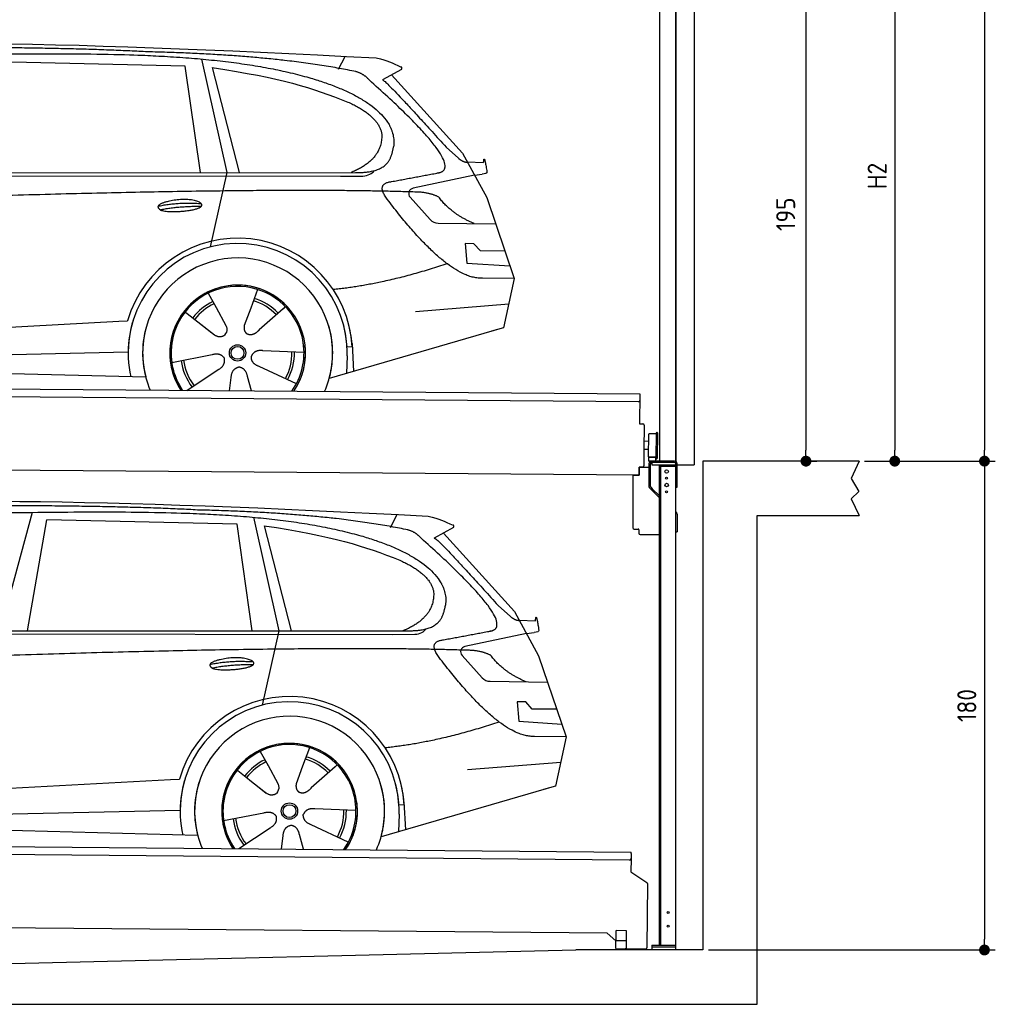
# Model space of a CAD drawing. Header units: millimetres. Extents: x -411 to 6777, y 0 to 6427.
# Tile 5 of 6: x 3183 to 6777, y 0 to 3626. Entities that reach past the tile are written whole.
import ezdxf

# ---------------------------------------------------------------- set-up
doc = ezdxf.new("R2010")
doc.units = ezdxf.units.MM
doc.layers.add('4', color=3, linetype='Continuous')
for name, color, linetype, lineweight in [('car', 10, 'Continuous', 25), ('Gebäude', 7, 'Continuous', 25), ('Plattform', 7, 'Continuous', 25), ('Ständer vorne', 7, 'Continuous', 25), ('Tor', 200, 'Continuous', 25)]:
    doc.layers.add(name, color=color, linetype=linetype, lineweight=lineweight)
doc.styles.get("Standard").update_dxf_attribs({"font": 'ISOCP.SHX'})
doc.dimstyles.new('GEN-ISO', dxfattribs={"dimscale": 20, "dimtxt": 3.5, "dimasz": 2, "dimexe": 2, "dimexo": 1, "dimgap": 1.5, "dimtad": 1, "dimdec": 1, "dimlfac": 0.1, "dimdsep": 46, "dimtxsty": 'STANDARD', "dimblk": 'PUNKT', "dimcen": 2, "dimclrd": 256, "dimclre": 256, "dimclrt": 2, "dimadec": 0, "dimazin": 0, "dimtp": 0.1, "dimtm": 0.1, "dimtfac": 0.71, "dimtdec": 1, "dimtmove": 2, "dimatfit": 3, "dimldrblk": 'PUNKT', "dimfxl": 2, "dimtolj": 1, "dimarcsym": 0})

# ---------------------------------------------------------------- blocks, each defined once
blk = doc.blocks.new('PUNKT')
at = {"layer": '4', "color": 0, "linetype": 'ByBlock'}
blk.add_line((-0.5, 0), (-1, 0), dxfattribs=at)
at = {"layer": '4', "color": 0, "linetype": 'ByBlock', "const_width": 0.5}
blk.add_lwpolyline([(-0.25, 0, 1), (0.25, 0, 1)], format="xyb", close=True, dxfattribs=at)
blk = doc.blocks.new('*D146')
at = {"layer": '4', "lineweight": -2, "transparency": 16777216}
for p, q in [((5720, 5650), (6776.9, 5650)), ((6736.9, 5610), (6736.9, 2040)), ((6295.4, 2000), (6776.9, 2000))]:
    blk.add_line(p, q, dxfattribs=at)
at = {"layer": 'Defpoints', "color": 0, "transparency": 16777216}
for p in [(5700, 5650), (6275.4, 2000), (6736.9, 2000)]:
    blk.add_point(p, dxfattribs=at)
at = {"layer": '4', "lineweight": -2, "transparency": 16777216, "xscale": 40, "yscale": 40, "zscale": 40}
for p, rotation in [((6736.9, 5650), 90), ((6736.9, 2000), 270)]:
    blk.add_blockref('PUNKT', p, dxfattribs=dict(at, rotation=rotation))
at = {"layer": '4', "color": 2, "transparency": 16777216, "insert": (6671.9, 3825), "char_height": 70, "attachment_point": 5, "rotation": 90}
blk.add_mtext('365', dxfattribs=at)
blk = doc.blocks.new('*D147')
at = {"layer": '4', "lineweight": -2, "transparency": 16777216}
for p, q in [((6295.4, 2000), (6776.9, 2000)), ((6736.9, 1960), (6736.9, 240)), ((5720, 200), (6776.9, 200))]:
    blk.add_line(p, q, dxfattribs=at)
at = {"layer": 'Defpoints', "color": 0, "transparency": 16777216}
for p in [(6275.4, 2000), (5700, 200), (6736.9, 200)]:
    blk.add_point(p, dxfattribs=at)
at = {"layer": '4', "lineweight": -2, "transparency": 16777216, "xscale": 40, "yscale": 40, "zscale": 40}
for p, rotation in [((6736.9, 2000), 90), ((6736.9, 200), 270)]:
    blk.add_blockref('PUNKT', p, dxfattribs=dict(at, rotation=rotation))
at = {"layer": '4', "color": 2, "transparency": 16777216, "insert": (6671.9, 1100), "char_height": 70, "attachment_point": 5, "rotation": 90}
blk.add_mtext('180', dxfattribs=at)
blk = doc.blocks.new('*D148')
at = {"layer": '4', "lineweight": -2, "transparency": 16777216}
for p, q in [((5920, 4100), (6446.5, 4100)), ((6406.5, 4060), (6406.5, 2040)), ((6295.4, 2000), (6446.5, 2000))]:
    blk.add_line(p, q, dxfattribs=at)
at = {"layer": 'Defpoints', "color": 0, "transparency": 16777216}
for p in [(5900, 4100), (6275.4, 2000), (6406.5, 2000)]:
    blk.add_point(p, dxfattribs=at)
at = {"layer": '4', "lineweight": -2, "transparency": 16777216, "xscale": 40, "yscale": 40, "zscale": 40}
for p, rotation in [((6406.5, 4100), 90), ((6406.5, 2000), 270)]:
    blk.add_blockref('PUNKT', p, dxfattribs=dict(at, rotation=rotation))
at = {"layer": '4', "color": 2, "transparency": 16777216, "insert": (6341.5, 3050), "char_height": 70, "attachment_point": 5, "rotation": 90}
blk.add_mtext('H2', dxfattribs=at)
blk = doc.blocks.new('*D150')
at = {"layer": '4', "lineweight": -2, "transparency": 16777216}
for p, q in [((5457.5, 3950), (6119.3, 3950)), ((6079.3, 3910), (6079.3, 2040)), ((6099.3, 2000), (6119.3, 2000))]:
    blk.add_line(p, q, dxfattribs=at)
at = {"layer": 'Defpoints', "color": 0, "transparency": 16777216}
for p in [(5437.5, 3950), (6079.3, 2000), (6079.3, 2000)]:
    blk.add_point(p, dxfattribs=at)
at = {"layer": '4', "lineweight": -2, "transparency": 16777216, "xscale": 40, "yscale": 40, "zscale": 40}
for p, rotation in [((6079.3, 3950), 90), ((6079.3, 2000), 270)]:
    blk.add_blockref('PUNKT', p, dxfattribs=dict(at, rotation=rotation))
at = {"layer": '4', "color": 2, "transparency": 16777216, "insert": (6004.7, 2909.2), "char_height": 70, "attachment_point": 5, "rotation": 90}
blk.add_mtext('195', dxfattribs=at)
blk = doc.blocks.new('UG Plattfrom Gl550')
at = {"layer": 'Plattform'}
for p, q in [((498.3, 603.8), (5435.1, 560.7)), ((5429.8, 530.7), (503, 573.7)), ((5435, 554.7), (5434.9, 535.7)), ((5435, 554.7), (5435.1, 560.7)), ((5434.9, 535.7), (5434.5, 488.2)), ((5434.5, 488.2), (5492.9, 448.7)), ((5495.1, 444.5), (5493, 208.2)), ((5347, 261.5), (621.4, 302.7)), ((5378.7, 233.7), (5347, 261.5)), ((5379.7, 235.2), (5380.1, 271.2)), ((5418.1, 270.8), (5380.1, 271.2)), ((5417.7, 234.8), (5418.1, 270.8)), ((5378.5, 205.2), (5378.7, 235.2)), ((5378.7, 235.2), (5418.7, 234.8)), ((5418.5, 204.8), (5418.7, 234.8)), ((5378.5, 205.2), (5418.5, 204.8)), ((5488, 203.2), (5414.8, 203.9))]:
    blk.add_line(p, q, dxfattribs=at)
for centre, radius, start, end in [((5429.9, 535.7), 5, 269.5, 359.5), ((5490.1, 444.5), 5, 359.5, 55.9134), ((5425.8, 243.8), 12, 227.6897, 228.0904), ((5414.9, 208.9), 5, 232.6301, 269.5), ((5488, 208.2), 5, 269.5, 359.5)]:
    blk.add_arc(centre, radius, start, end, dxfattribs=at)
blk = doc.blocks.new('Palette EG Gl550')
at = {"layer": 'Plattform'}
for p, q in [((429.5, 2287), (5467.3, 2248)), ((5462.1, 2218), (434.2, 2257)), ((5467.3, 2248), (5466.5, 2138)), ((5466.5, 2138), (5478.5, 2137.9)), ((5483.4, 2132.8), (5482.7, 2042.8)), ((5527.5, 2010.5), (5528.3, 2104.5)), ((5532.3, 2104.5), (5531.5, 2010.5)), ((5501.1, 2072.8), (5484.1, 2073)), ((5499.6, 2015.6), (5500.2, 2099.8)), ((5482.7, 2042.8), (5482.3, 1982.9)), ((5499.8, 2042.7), (5482.7, 2042.8)), ((5525.9, 2015), (5500.9, 2015)), ((5500.9, 2000), (5500.9, 2015)), ((5512.9, 2015), (5500.9, 2015)), ((5500.9, 2000), (5500.9, 2015)), ((5500.9, 2000), (5525.9, 2000)), ((5525.9, 2000), (5500.9, 2000)), ((5525.9, 2000), (5525.9, 2015)), ((5525.9, 2000), (5525.9, 2015)), ((5465, 1948), (341.7, 1987.7)), ((5465.2, 1978), (5465, 1948)), ((5465.2, 1978), (5477.2, 1977.9)), ((5477.2, 1977.9), (5465.2, 1978))]:
    blk.add_line(p, q, dxfattribs=at)
for centre, radius, start, end in [((5462.1, 2223), 5, 268.5823, 358.5607), ((5478.4, 2132.9), 5, 359.556, 89.556), ((5530.3, 2104.5), 2, 359.3444, 179.3444), ((5500.6, 2099.8), 0.4, 91.7323, 179.3444), ((5511.7, 1773.6), 326.8, 87.1739, 91.9438), ((5527.8, 2100.4), 0.4, 266.9623, 359.3444), ((5500, 2015.6), 0.4, 179.3444, 266.9565), ((5519.7, 2899.4), 884.4, 268.7196, 270.4008), ((5491.8, 3103.4), 1088.9, 271.795, 271.861), ((5527.2, 2014.6), 0.4, 359.556, 91.938), ((5529.5, 2010.5), 2, 179.3444, 359.3444), ((5477.3, 1982.9), 5, 269.556, 359.556)]:
    blk.add_arc(centre, radius, start, end, dxfattribs=at)
blk = doc.blocks.new('Car_EG')
at = {"layer": 'car'}
for p, q in [((3852.9, 3480.7), (3945.7, 3062.4)), ((4357.9, 3443.3), (4382.1, 3490.6)), ((3792.6, 3454.8), (3091, 3471.1)), ((3848.5, 3062.4), (3792.6, 3454.8)), ((3892.2, 3449.7), (3991.7, 3062.5)), ((4589.4, 3442.6), (4519, 3404.1)), ((4552.4, 3422.3), (4814.1, 3134)), ((4754, 3155.6), (4799.2, 3115.4)), ((4814.1, 3134), (4903.3, 2971)), ((4831.7, 3101.8), (4891.9, 3099.2)), ((1721.3, 3052.4), (4364.6, 3049.2)), ((1768.3, 3061.3), (4420.2, 3062.7)), ((3945.7, 3062.4), (3884.9, 2788.8)), ((4364.6, 3049.2), (4447.5, 3049.9)), ((4858.7, 3052.5), (4631.9, 3004.6)), ((4858.7, 3052.5), (4886.4, 3056.3)), ((4621.2, 2971.6), (4695.5, 2889.8)), ((4903.3, 2971), (5004.9, 2672.4)), ((4724.6, 2876.6), (4936.3, 2873.9)), ((4856.4, 2800.6), (4823.7, 2800.9)), ((4823.7, 2800.9), (4829.9, 2729.3)), ((4879.9, 2774.5), (4856.4, 2800.6)), ((4970.4, 2773.7), (4879.9, 2774.5)), ((4829.9, 2729.3), (4988.9, 2719.3)), ((5004.9, 2672.4), (4888, 2673.9)), ((5004.9, 2672.4), (4965.3, 2490.8)), ((3877.2, 2618.5), (3906.3, 2566.1)), ((4059.5, 2632.3), (4034, 2563.6)), ((4641.2, 2551.4), (4984.6, 2579.2)), ((3789.4, 2552.8), (3900.1, 2465.1)), ((3905, 2568.5), (3906.3, 2566.1)), ((3906.3, 2566.1), (3942.9, 2499.9)), ((4034, 2563.6), (4010.1, 2499)), ((4153.3, 2561.2), (4065.7, 2483.8)), ((4161.1, 2569.6), (4153.3, 2561.2)), ((1677.7, 2413), (3547.7, 2515.1)), ((3547.7, 2515.1), (3580.2, 2516.9)), ((3839.5, 2512.9), (3890.8, 2472.3)), ((4960.7, 2489.5), (4322.9, 2303.9)), ((4965.3, 2490.8), (4921.5, 2478.1)), ((4407.3, 2433.3), (4412.9, 2330.1)), ((1697, 2360.9), (3582.9, 2402.3)), ((4230.4, 2400.4), (4079.2, 2406.8)), ((4407.9, 2421.2), (4388.7, 2420.2)), ((1598.6, 2363.5), (3647.1, 2310.1)), ((3743, 2363.7), (3891.6, 2392.7)), ((4389.1, 2387.7), (4387.4, 2322.7)), ((3799.2, 2260.6), (3914.4, 2337.1)), ((4202.2, 2284.5), (4064.9, 2348.5)), ((3956.3, 2259.2), (3962.2, 2307.6)), ((4037, 2258.5), (4022.1, 2312.1))]:
    blk.add_line(p, q, dxfattribs=at)
for radius in [30.1, 23.6]:
    blk.add_circle((3985.4, 2398.7), radius, dxfattribs=at)
for centre, radius, start, end in [((4636, 2985.1), 20, 101.911, 222.2225), ((4725.1, 2916.6), 40, 222.2225, 269.2614), ((3985.9, 2398.2), 422.7, 3.1257, 163.6879), ((3985.9, 2398.2), 403.4, 3.1257, 179.4216), ((3985.9, 2398.2), 350, 344.3697, 194.5808), ((3985.9, 2398.2), 250, 325.66, 212.9259), ((3985.9, 2398.2), 250, 325.66, 212.9259), ((3985.9, 2398.2), 250, 40.5532, 137.1602), ((3985.4, 2398.7), 245, 41.4393, 188.2101), ((3985.4, 2398.7), 209.6, 115.7372, 141.8665), ((3985.4, 2398.7), 200.6, 115.5904, 141.8784), ((3985.4, 2398.7), 200.6, 44.5019, 73.0215), ((3985.4, 2398.7), 209.6, 44.3713, 72.8747), ((3985.4, 2398.7), 245, 0.4019, 44.2101), ((3985.9, 2398.2), 422.7, 163.4862, 163.6879), ((3985.9, 2398.2), 403.4, 162.7346, 179.4216), ((3985.9, 2398.2), 350, 160.1996, 194.5808), ((3985.9, 2398.2), 250, 152.2768, 213.34), ((3985.4, 2398.7), 245, 151.8272, 188.2101), ((3985.9, 2398.2), 350, 344.3697, 17.4023), ((3985.9, 2398.2), 403.4, 3.1257, 14.8673), ((3985.9, 2398.2), 422.7, 3.1257, 14.1157), ((3985.9, 2398.2), 403.4, 172.558, 192.5899), ((3985.9, 2398.2), 350, 171.6006, 202.9387), ((3985.9, 2398.2), 250, 168.6947, 213.34), ((3985.4, 2398.7), 245, 168.6088, 214.2758), ((3985.4, 2398.7), 245, 324.7242, 8.993), ((3985.9, 2398.2), 250, 325.66, 8.9072), ((3985.9, 2398.2), 350, 336.0613, 6.0012), ((3985.9, 2398.2), 403.4, 358.5068, 5.0439), ((3985.4, 2398.7), 200.6, 331.5904, 1.0215), ((3985.4, 2398.7), 209.6, 331.7372, 0.8747), ((3985.9, 2398.2), 422.7, 3.1257, 3.2156), ((3985.4, 2398.7), 209.6, 187.7372, 216.8747), ((3985.4, 2398.7), 200.6, 187.5904, 217.0215)]:
    blk.add_arc(centre, radius, start, end, dxfattribs=at)
for points, degree in [([(2151.2, 3499.7), (2438.8, 3561.3), (3323.8, 3548), (4495.8, 3484.7)], 3), ([(3646, 3507.4), (3297.8, 3526.8), (2681.9, 3522.1)], 2), ([(4420.9, 3434.4), (4120.4, 3497), (3646, 3507.4)], 2), ([(4495.8, 3484.7), (4542.5, 3475.3), (4551.4, 3467), (4588.7, 3451.2)], 3), ([(3892.2, 3449.7), (4146.3, 3410.8), (4259.5, 3375.1), (4392.3, 3322.4)], 3), ([(4589.4, 3442.6), (4591.1, 3444.2), (4591.8, 3447.3), (4591.2, 3450.1), (4588.7, 3451.2)], 4), ([(4470.3, 3403.5), (4452.4, 3425.4), (4420.9, 3434.4)], 2), ([(4732.1, 3063.2), (4821.6, 3091.2), (4470.3, 3403.5)], 2), ([(4519, 3404.1), (4526.8, 3408.3), (4754, 3155.6)], 2), ([(4392.3, 3322.4), (4506.4, 3270.4), (4516.5, 3205.2)], 2), ([(4516.5, 3205.2), (4521.3, 3110.7), (4403.6, 3062.7)], 2), ([(4420.2, 3062.7), (4470.3, 3062.7), (4543.3, 3067.4), (4551.5, 3114.2), (4560.1, 3157.3)], 4), ([(4519, 3082.3), (4519.1, 3082.4), (4519.1, 3082.4), (4519.2, 3082.4)], 3), ([(4799.2, 3115.4), (4807.5, 3108.1), (4820.7, 3100.3), (4829.8, 3100.3), (4831.7, 3101.8)], 4), ([(4891.9, 3099.2), (4893.5, 3138.1), (4904.1, 3063.8)], 2), ([(4447.5, 3049.9), (4466.8, 3050.5), (4481.6, 3059.5), (4488.9, 3069.7)], 3), ([(4904.1, 3063.8), (4904.4, 3060.1), (4898.8, 3058.4), (4886.4, 3056.3)], 3), ([(4537, 2964.2), (4493.2, 3022.9), (4553.2, 3029.5)], 2), ([(4638.8, 2991), (3762.4, 3019.4), (1329.3, 2907.2)], 2), ([(4726.5, 2972.6), (4689.3, 2991), (4638.8, 2991)], 2), ([(3692.9, 2938.9), (3768.5, 2955.1), (3851.9, 2948.6)], 2), ([(3700, 2926), (3774.1, 2939.9), (3852, 2938.5)], 2), ([(4888, 2673.9), (4762.3, 2666.8), (4537, 2964.2)], 2), ([(4857.1, 2874.9), (4771.7, 2910.8), (4726.5, 2972.6)], 2), ([(4756.6, 2726.5), (4531.2, 2651.1), (4338.2, 2631.7)], 2), ([(3891, 2472.3), (3914.3, 2450.4), (3937.6, 2463.8)], 2), ([(3891.6, 2392.7), (3922.3, 2401.4), (3936.9, 2378.8)], 2), ([(4079.2, 2406.8), (4047.4, 2410.8), (4036.4, 2386.3)], 2), ([(3914.4, 2337.1), (3942.4, 2352.5), (3936.9, 2378.8)], 2), ([(4064.9, 2348.5), (4034.9, 2359.5), (4036.4, 2386.3)], 2), ([(3962.2, 2307.6), (3963.4, 2339.5), (3989.4, 2346.4)], 2), ([(4022.1, 2312.1), (4016.1, 2343.5), (3989.4, 2346.4)], 2)]:
    blk.add_open_spline(points, degree=degree, dxfattribs=at)
for points, degree, knots in [([(2320.7, 3486), (2347.3, 3488), (2486.7, 3489.9), (3508.2, 3510), (4128.4, 3503.6), (4583.8, 3331), (4560.1, 3157.3)], 4, [0.0821318, 0.0821318, 0.0821318, 0.0821318, 0.0821318, 0.258851, 0.508851, 1, 1, 1, 1, 1]), ([(4553.2, 3029.5), (4720.1, 3060.6), (4722.9, 3061.2), (4731.3, 3063), (4732.1, 3063.2)], 1, [0.1611508, 0.1611508, 1, 1.0196119, 1.078724, 1.0847856, 1.0847856]), ([(3700, 2926), (3676.6, 2942.6), (3722.1, 2957.9), (3805, 2977.3), (3897.6, 2943.4), (3835.4, 2920.2), (3726.3, 2914), (3704.9, 2923), (3700, 2926)], 5, [0, 0, 0, 0, 0, 0, 0.300106, 0.500106, 0.700106, 1, 1, 1, 1, 1, 1]), ([(3942.9, 2499.9), (3944.5, 2495.8), (3945.5, 2491.8), (3945.8, 2487.9), (3946.5, 2479.3), (3943.7, 2471.3), (3937.6, 2463.8)], 3, [0.2167758, 0.2167758, 0.2167758, 0.2167758, 0.4600873, 0.4600873, 0.4600873, 1, 1, 1, 1]), ([(4010.1, 2499), (4009.5, 2495.8), (4009.3, 2492.8), (4009.3, 2489.9), (4009.7, 2487.1), (4010.4, 2481.3), (4012.5, 2476), (4016, 2471.4), (4020.9, 2468.4)], 4, [0.3191838, 0.3191838, 0.3191838, 0.3191838, 0.3191838, 0.5438253, 0.5438253, 0.5438253, 0.5438253, 1, 1, 1, 1, 1]), ([(4065.7, 2483.8), (4065.7, 2483.8), (4065.7, 2483.8), (4065.7, 2483.8), (4065.7, 2483.8), (4056.6, 2474.1), (4045.9, 2464.2), (4031.6, 2461.8), (4020.9, 2468.4)], 4, [-0.000003, -0.000003, -0.000003, -0.000003, -0.000003, 0, 0, 0, 0, 1, 1, 1, 1, 1])]:
    blk.add_open_spline(points, degree=degree, knots=knots, dxfattribs=at)
blk = doc.blocks.new('Car_147')
at = {"layer": 'car'}
for p, q in [((3229.2, 1811.5), (3109.9, 1374.6)), ((3211.6, 1374.7), (3282.4, 1783.8)), ((3983.9, 1767.5), (3282.4, 1783.8)), ((4044.3, 1793.4), (4137.1, 1375.1)), ((4549.3, 1756), (4573.5, 1803.3)), ((4039.9, 1375.1), (3983.9, 1767.5)), ((4083.5, 1762.4), (4183.1, 1375.2)), ((4780.8, 1755.3), (4710.3, 1716.8)), ((4743.8, 1735), (5005.5, 1446.7)), ((4945.4, 1468.3), (4990.6, 1428.1)), ((5005.5, 1446.7), (5094.6, 1283.7)), ((5023.1, 1414.5), (5083.3, 1411.9)), ((1912.6, 1365.1), (4556, 1361.9)), ((1959.6, 1374), (4611.6, 1375.4)), ((4137.1, 1375.1), (4076.2, 1101.5)), ((4556, 1361.9), (4638.8, 1362.6)), ((5050.1, 1365.2), (4823.2, 1317.3)), ((5050.1, 1365.2), (5077.8, 1369)), ((4812.5, 1284.3), (4886.8, 1202.4)), ((5094.6, 1283.7), (5196.3, 985.1)), ((4915.9, 1189.3), (5127.7, 1186.6)), ((5047.7, 1113.3), (5015.1, 1113.6)), ((5015.1, 1113.6), (5021.3, 1042)), ((5071.3, 1087.2), (5047.7, 1113.3)), ((5161.8, 1086.4), (5071.3, 1087.2)), ((5021.3, 1042), (5180.3, 1032)), ((5196.3, 985.1), (5079.4, 986.6)), ((5196.3, 985.1), (5156.7, 803.5)), ((4250.9, 945), (4225.3, 876.3)), ((4068.6, 931.2), (4097.7, 878.8)), ((4096.4, 881.2), (4097.7, 878.8)), ((4097.7, 878.8), (4134.2, 812.6)), ((4225.3, 876.3), (4201.5, 811.7)), ((4344.6, 873.9), (4257.1, 796.5)), ((4352.4, 882.3), (4344.6, 873.9)), ((4832.5, 864.1), (5175.9, 891.9)), ((3980.8, 865.5), (4091.4, 777.8)), ((1869, 725.7), (3739, 827.8)), ((3739, 827.8), (3771.5, 829.6)), ((4030.9, 825.6), (4082.1, 785)), ((5152, 802.2), (4514.3, 616.6)), ((5156.7, 803.5), (5112.9, 790.8)), ((4599.3, 733.9), (4580, 732.9)), ((4598.6, 746), (4604.3, 642.8)), ((1888.4, 673.6), (3774.2, 715)), ((3934.3, 676.4), (4082.9, 705.4)), ((4421.8, 713.1), (4270.5, 719.5)), ((4580.5, 700.4), (4578.8, 635.4)), ((1789.9, 676.2), (3838.5, 622.8)), ((4393.5, 597.2), (4256.3, 661.2)), ((3990.6, 573.3), (4105.7, 649.8)), ((4147.6, 571.9), (4153.6, 620.3)), ((4228.4, 571.2), (4213.4, 624.8))]:
    blk.add_line(p, q, dxfattribs=at)
for radius in [30.1, 23.6]:
    blk.add_circle((4176.8, 711.4), radius, dxfattribs=at)
for centre, radius, start, end in [((4827.3, 1297.8), 20, 101.911, 222.2225), ((4916.5, 1229.3), 40, 222.2225, 269.2614), ((4177.2, 710.9), 422.7, 3.1257, 163.6879), ((4177.2, 710.9), 403.4, 3.1257, 179.4216), ((4177.2, 710.9), 350, 344.3697, 194.5808), ((4177.2, 710.9), 250, 325.66, 212.9259), ((4177.2, 710.9), 250, 325.66, 212.9259), ((4176.8, 711.4), 245, 41.4393, 188.2101), ((4177.2, 710.9), 250, 40.5532, 137.1602), ((4176.8, 711.4), 209.6, 44.3713, 72.8747), ((4176.8, 711.4), 209.6, 115.7372, 141.8665), ((4176.8, 711.4), 200.6, 115.5904, 141.8784), ((4176.8, 711.4), 200.6, 44.5019, 73.0215), ((4176.8, 711.4), 245, 0.4019, 44.2101), ((4177.2, 710.9), 422.7, 163.4862, 163.6879), ((4177.2, 710.9), 403.4, 162.7346, 179.4216), ((4177.2, 710.9), 350, 160.1996, 194.5808), ((4177.2, 710.9), 250, 152.2768, 213.34), ((4176.8, 711.4), 245, 151.8272, 188.2101), ((4177.2, 710.9), 350, 344.3697, 17.4023), ((4177.2, 710.9), 403.4, 3.1257, 14.8673), ((4177.2, 710.9), 422.7, 3.1257, 14.1157), ((4177.2, 710.9), 403.4, 172.558, 192.5899), ((4177.2, 710.9), 350, 171.6006, 202.9387), ((4177.2, 710.9), 250, 168.6947, 213.34), ((4176.8, 711.4), 245, 168.6088, 214.2758), ((4176.8, 711.4), 245, 324.7242, 8.993), ((4177.2, 710.9), 250, 325.66, 8.9072), ((4177.2, 710.9), 350, 336.0613, 6.0012), ((4177.2, 710.9), 403.4, 358.5068, 5.0439), ((4177.2, 710.9), 422.7, 3.1257, 3.2156), ((4176.8, 711.4), 200.6, 331.5904, 1.0215), ((4176.8, 711.4), 209.6, 331.7372, 0.8747), ((4176.8, 711.4), 209.6, 187.7372, 216.8747), ((4176.8, 711.4), 200.6, 187.5904, 217.0215)]:
    blk.add_arc(centre, radius, start, end, dxfattribs=at)
for points, degree in [([(2342.5, 1812.4), (2630.1, 1874), (3515.1, 1860.7), (4687.1, 1797.4)], 3), ([(3837.4, 1820.1), (3489.2, 1839.5), (2873.2, 1834.8)], 2), ([(4612.3, 1747.1), (4311.7, 1809.7), (3837.4, 1820.1)], 2), ([(4687.1, 1797.4), (4733.9, 1788), (4742.7, 1779.7), (4780.1, 1763.9)], 3), ([(4083.5, 1762.4), (4337.6, 1723.5), (4450.8, 1687.8), (4583.6, 1635.1)], 3), ([(4661.7, 1716.2), (4643.8, 1738.1), (4612.3, 1747.1)], 2), ([(4780.8, 1755.3), (4782.4, 1756.9), (4783.1, 1760), (4782.6, 1762.8), (4780.1, 1763.9)], 4), ([(4923.5, 1375.9), (5012.9, 1403.9), (4661.7, 1716.2)], 2), ([(4710.3, 1716.8), (4718.2, 1721), (4945.4, 1468.3)], 2), ([(4583.6, 1635.1), (4697.7, 1583.1), (4707.9, 1517.9)], 2), ([(4707.9, 1517.9), (4712.6, 1423.4), (4594.9, 1375.4)], 2), ([(4611.6, 1375.4), (4661.6, 1375.4), (4734.7, 1380.1), (4742.8, 1426.9), (4751.5, 1470)], 4), ([(4990.6, 1428.1), (4998.8, 1420.7), (5012.1, 1413), (5021.2, 1413), (5023.1, 1414.5)], 4), ([(5083.3, 1411.9), (5084.8, 1450.8), (5095.5, 1376.5)], 2), ([(4638.8, 1362.6), (4658.1, 1363.2), (4672.9, 1372.2), (4680.2, 1382.4)], 3), ([(4710.3, 1395), (4710.4, 1395.1), (4710.5, 1395.1), (4710.6, 1395.1)], 3), ([(4728.4, 1276.9), (4684.6, 1335.6), (4744.6, 1342.2)], 2), ([(5095.5, 1376.5), (5095.7, 1372.8), (5090.2, 1371.1), (5077.8, 1368.9)], 3), ([(4830.2, 1303.7), (3953.8, 1332.1), (1520.6, 1219.9)], 2), ([(5079.4, 986.6), (4953.6, 979.5), (4728.4, 1276.9)], 2), ([(4917.9, 1285.3), (4880.6, 1303.7), (4830.2, 1303.7)], 2), ([(5048.4, 1187.6), (4963.1, 1223.5), (4917.9, 1285.3)], 2), ([(3884.3, 1251.6), (3959.8, 1267.8), (4043.3, 1261.3)], 2), ([(3891.3, 1238.7), (3965.5, 1252.6), (4043.4, 1251.2)], 2), ([(4947.9, 1039.2), (4722.5, 963.8), (4529.6, 944.4)], 2), ([(4082.4, 785), (4105.7, 763.1), (4129, 776.5)], 2), ([(4082.9, 705.4), (4113.7, 714.1), (4128.3, 691.5)], 2), ([(4105.7, 649.8), (4133.7, 665.2), (4128.3, 691.5)], 2), ([(4256.3, 661.2), (4226.3, 672.2), (4227.8, 699)], 2), ([(4270.5, 719.5), (4238.8, 723.5), (4227.8, 699)], 2), ([(4153.6, 620.3), (4154.8, 652.2), (4180.7, 659.1)], 2), ([(4213.4, 624.8), (4207.4, 656.2), (4180.7, 659.1)], 2)]:
    blk.add_open_spline(points, degree=degree, dxfattribs=at)
for points, degree, knots in [([(2512.1, 1798.7), (2538.6, 1800.7), (2678.1, 1802.6), (3699.5, 1822.7), (4319.8, 1816.3), (4775.2, 1643.7), (4751.5, 1470)], 4, [0.0821318, 0.0821318, 0.0821318, 0.0821318, 0.0821318, 0.258851, 0.508851, 1, 1, 1, 1, 1]), ([(4744.6, 1342.2), (4911.5, 1373.3), (4914.3, 1373.9), (4922.6, 1375.7), (4923.5, 1375.9)], 1, [0.1611508, 0.1611508, 1, 1.0196119, 1.078724, 1.0847856, 1.0847856]), ([(3891.3, 1238.7), (3867.9, 1255.3), (3913.5, 1270.6), (3996.3, 1290), (4089, 1256.1), (4026.8, 1232.9), (3917.6, 1226.7), (3896.2, 1235.7), (3891.3, 1238.7)], 5, [0, 0, 0, 0, 0, 0, 0.300106, 0.500106, 0.700106, 1, 1, 1, 1, 1, 1]), ([(4134.2, 812.6), (4135.9, 808.5), (4136.9, 804.5), (4137.2, 800.6), (4137.8, 792), (4135.1, 784), (4129, 776.5)], 3, [0.2167758, 0.2167758, 0.2167758, 0.2167758, 0.4600873, 0.4600873, 0.4600873, 1, 1, 1, 1]), ([(4201.5, 811.7), (4200.9, 808.5), (4200.6, 805.5), (4200.7, 802.6), (4201, 799.8), (4201.8, 794), (4203.8, 788.7), (4207.4, 784.1), (4212.3, 781.1)], 4, [0.3191838, 0.3191838, 0.3191838, 0.3191838, 0.3191838, 0.5438253, 0.5438253, 0.5438253, 0.5438253, 1, 1, 1, 1, 1]), ([(4257.1, 796.5), (4257.1, 796.5), (4257.1, 796.5), (4257.1, 796.5), (4257.1, 796.5), (4248, 786.8), (4237.3, 776.9), (4223, 774.5), (4212.3, 781.1)], 4, [-0.000003, -0.000003, -0.000003, -0.000003, -0.000003, 0, 0, 0, 0, 1, 1, 1, 1, 1])]:
    blk.add_open_spline(points, degree=degree, knots=knots, dxfattribs=at)
blk = doc.blocks.new('Ständer_vorne_180')
at = {"layer": 'Ständer vorne'}
for p, q in [((5595, 2000), (5511, 2000)), ((5511, 1995), (5511, 1987)), ((5595.1, 1995), (5511.1, 1995)), ((5465, 1948), (5465.2, 1978)), ((5465.2, 1978), (5501, 1977.7)), ((5501, 1990), (5501, 1907.2)), ((5506.1, 1907.2), (5506.1, 1990)), ((5511, 1987), (5600, 1987)), ((5540, 218), (5540, 1987)), ((5540, 1982), (5600, 1982)), ((5545, 218), (5545, 1982)), ((5600, 200), (5600, 1990)), ((5605, 1904), (5605, 1990)), ((5441, 1948.2), (5441, 1755)), ((5441, 1948.2), (5465, 1948)), ((5510.3, 1893.9), (5504.1, 1900)), ((5507.6, 1903.7), (5512.7, 1898.6)), ((5510.3, 1893.9), (5539.8, 1865)), ((5512.7, 1898.6), (5540, 1871.8)), ((5600, 1904), (5605, 1904)), ((5600, 1814), (5602, 1812.1)), ((5605, 1804.9), (5605, 1740)), ((5446, 1750), (5461.5, 1750)), ((5464, 1747.5), (5464, 1735)), ((5469, 1730), (5540, 1730)), ((5600, 1740), (5605, 1740)), ((5511, 218), (5600, 218)), ((5511, 218), (5511, 200)), ((5600, 210), (5511, 210)), ((5600, 200), (5511, 200))]:
    blk.add_line(p, q, dxfattribs=at)
for centre, radius in [((5566, 1962), 6.5), ((5566, 1937), 3.7), ((5566, 1912), 6.5), ((5566, 1887), 3.7), ((5571.4, 338), 3.7), ((5571.4, 288), 3.7)]:
    blk.add_circle(centre, radius, dxfattribs=at)
for centre, radius, start, end in [((5511.1, 1989.9), 10.1, 90.1445, 179.6512), ((5511.1, 1990), 5, 90, 180), ((5595, 1990), 10, 0, 90), ((5595, 1990), 5, 0, 90), ((5511.1, 1907.2), 10.1, 180, 225.5525), ((5511.1, 1907.2), 5, 179.6711, 225.5525), ((5595, 1804.9), 10, 0, 45.8814), ((5446, 1755), 5, 180, 270), ((5461.5, 1747.5), 2.5, 0, 90), ((5469, 1735), 5, 180, 270)]:
    blk.add_arc(centre, radius, start, end, dxfattribs=at)
blk = doc.blocks.new('Tor 335 bis 365 Gebäude')
at = {"layer": 'Tor'}
for p, q in [((5465.6, 5014.5), (5465.6, 5313)), ((5465.6, 5313), (5668, 5313)), ((5668, 4707.1), (5668, 5313)), ((5557, 5014.5), (5465.6, 5014.5)), ((5557, 5014.5), (5557, 4713)), ((5562, 4707.1), (5600, 4707.1)), ((5600, 4707.1), (5600, 4707)), ((5668, 4707), (5668, 4707.1)), ((5600, 1987), (5668, 1987))]:
    blk.add_line(p, q, dxfattribs=at)
at = {"layer": 'Tor', "lineweight": 25}
blk.add_line((5600, 4707.1), (5600, 1987), dxfattribs=at)
at = {"layer": 'Tor'}
blk.add_lwpolyline([(5668, 4707.1), (5668, 1987)], dxfattribs=at)
blk.add_arc((5563, 4713), 6, 180, 260.4059, dxfattribs=at)
blk = doc.blocks.new('Ständer vorne ab 340')
at = {"layer": 'Ständer vorne'}
for p, q in [((5240, 5132), (5240, 4832)), ((5490, 5132), (5240, 5132)), ((5490, 5112), (5490, 5132)), ((5540, 5112), (5490, 5112)), ((5540, 4882), (5540, 5112)), ((5540.2, 5012), (5539.8, 5012)), ((5540, 5012), (5540, 2000)), ((5600, 5012), (5540, 5012)), ((5600, 1998.7), (5600, 5012)), ((5490, 4832), (5490, 4882)), ((5490, 4882), (5540, 4882)), ((5240, 4832), (5490, 4832)), ((5540, 4727.4), (5540, 4728.4)), ((5511.2, 1995), (5511.2, 1987)), ((5595.1, 1995), (5511.2, 1995)), ((5511.2, 1987), (5600, 1987)), ((5600, 1987), (5600, 1990))]:
    blk.add_line(p, q, dxfattribs=at)
blk = doc.blocks.new('Gebäude_365_GT180')
at = {"layer": 'Gebäude'}
for p, q in [((6275.4, 2000), (5700, 2000)), ((5700, 2000), (5700, 200)), ((6275.4, 2000), (6246.4, 1935.9)), ((6246.4, 1935.9), (6274.3, 1888)), ((6274.3, 1888), (6246.4, 1861)), ((6246.4, 1861), (6275.4, 1800)), ((5900, 0), (5900, 1800)), ((5900, 1800), (6275.4, 1800)), ((3000, 146.1), (5231.6, 200)), ((5700, 200), (5231.6, 200)), ((0, 0), (5900, 0))]:
    blk.add_line(p, q, dxfattribs=at)

msp = doc.modelspace()

# ---------------------------------------------------------------- block references
for name in ['Gebäude_365_GT180', 'Car_EG', 'Palette EG Gl550', 'Ständer_vorne_180', 'Car_147', 'UG Plattfrom Gl550']:
    msp.add_blockref(name, (0, 0))
at = {"layer": 'Ständer vorne'}
msp.add_blockref('Ständer vorne ab 340', (0, 0), dxfattribs=at)
at = {"layer": 'Tor'}
msp.add_blockref('Tor 335 bis 365 Gebäude', (0, 0), dxfattribs=at)

# ---------------------------------------------------------------- dimensions: what is measured, and where the dimension line sits
at = {"layer": '4'}
for base, p1, p2, override, picture, middle in [((6736.86, 2000), (5700, 5650), (6275.45, 2000), {"dimdec": 0, "dimtdec": 3, "dimtolj": 0}, '*D146', (6671.86, 3825)), ((6736.86, 200), (6275.45, 2000), (5700, 200), {"dimtdec": 3, "dimtolj": 0}, '*D147', (6671.86, 1100))]:
    dim = msp.add_linear_dim(base=base, p1=p1, p2=p2, angle=90, dimstyle='GEN-ISO', override=override, dxfattribs=at)
    dim.commit()
    dim.dimension.update_dxf_attribs({"geometry": picture, "text_midpoint": middle})
dim = msp.add_linear_dim(base=(6406.55, 2000), p1=(5900, 4100), p2=(6275.45, 2000), angle=90, text='H2', dimstyle='GEN-ISO', override={"dimdec": 0, "dimtdec": 3, "dimtolj": 0}, dxfattribs=at)
dim.commit()
dim.dimension.update_dxf_attribs({"geometry": '*D148', "text_midpoint": (6341.54, 3050)})
dim = msp.add_linear_dim(base=(6079.31, 2000), p1=(5437.5, 3949.97), p2=(6079.31, 2000), angle=90, dimstyle='GEN-ISO', override={"dimtdec": 3, "dimtolj": 0}, dxfattribs=at)
dim.commit()
dim.dimension.update_dxf_attribs({"geometry": '*D150', "text_midpoint": (6004.71, 2909.23), "dimtype": 160})

doc.saveas('drawing.dxf')
